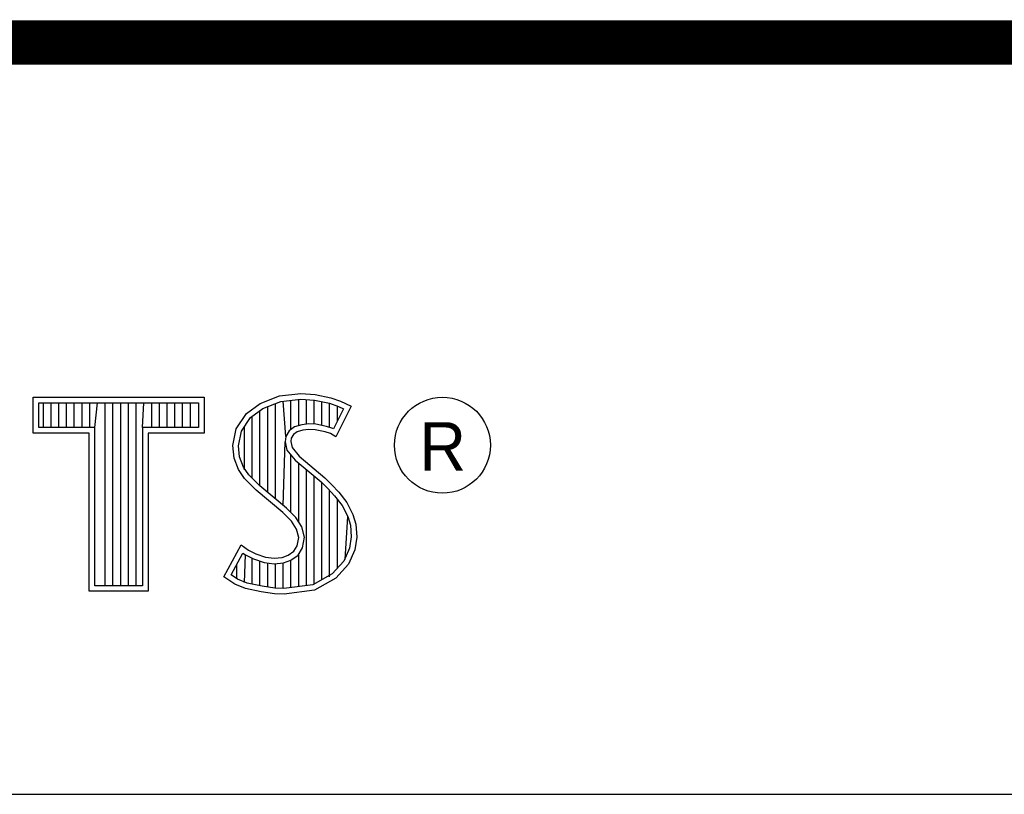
# Model space of a CAD drawing. Header units: inches. Extents: x 0.2 to 16.8, y 0.1 to 10.8.
# Tile 15 of 23: x 14.218 to 14.66, y 1.633 to 1.981. Entities that reach past the tile are written whole.
import ezdxf

# ---------------------------------------------------------------- set-up
doc = ezdxf.new("R2010")
doc.units = ezdxf.units.IN
doc.header["$LTSCALE"] = 0.935
doc.header["$MEASUREMENT"] = 0
doc.layers.get('0').update_dxf_attribs({"linetype": 'CONTINUOUS'})
doc.styles.get("Standard").update_dxf_attribs({"font": 'txt', "width": 0.8})

msp = doc.modelspace()

# ---------------------------------------------------------------- linework, layer by layer
at = {"color": 2, "linetype": 'CONTINUOUS'}
for p, q in [((13.06524, 1.96953), (16.74504, 1.96953)), ((14.22365, 1.81126), (14.30046, 1.81126)), ((14.22365, 1.79499), (14.22365, 1.81126)), ((14.30046, 1.81126), (14.30046, 1.79499)), ((14.32555, 1.80834), (14.33424, 1.81179)), ((14.32678, 1.80611), (14.33486, 1.80932)), ((14.33424, 1.81179), (14.34384, 1.81284)), ((14.33486, 1.80932), (14.34389, 1.81031)), ((14.33704, 1.7936), (14.33593, 1.80943)), ((14.33941, 1.7967), (14.33941, 1.80981)), ((14.34288, 1.79844), (14.34288, 1.81019)), ((14.34384, 1.81284), (14.35029, 1.81239)), ((14.34389, 1.81031), (14.34994, 1.80988)), ((14.34636, 1.79907), (14.34636, 1.81013)), ((14.34983, 1.79906), (14.34983, 1.80989)), ((14.34994, 1.80988), (14.35666, 1.80845)), ((14.35029, 1.81239), (14.35734, 1.81089)), ((14.35331, 1.79848), (14.35331, 1.80917)), ((14.35734, 1.81089), (14.36169, 1.80939)), ((14.36169, 1.80939), (14.36649, 1.80715)), ((14.22618, 1.80873), (14.29793, 1.80873)), ((14.22618, 1.79752), (14.22618, 1.80873)), ((14.22819, 1.79752), (14.22819, 1.80873)), ((14.23167, 1.79752), (14.23167, 1.80873)), ((14.23514, 1.79752), (14.23514, 1.80873)), ((14.23862, 1.79752), (14.23862, 1.80873)), ((14.24209, 1.79752), (14.24209, 1.80873)), ((14.24557, 1.79752), (14.24557, 1.80873)), ((14.24904, 1.79752), (14.24904, 1.80873)), ((14.25137, 1.79752), (14.25252, 1.80873)), ((14.25599, 1.72656), (14.25599, 1.80873)), ((14.25947, 1.72656), (14.25947, 1.80873)), ((14.26295, 1.72656), (14.26295, 1.80873)), ((14.26642, 1.72656), (14.26642, 1.80873)), ((14.2699, 1.72656), (14.2699, 1.80873)), ((14.27274, 1.79752), (14.27337, 1.80873)), ((14.27685, 1.79752), (14.27685, 1.80873)), ((14.28032, 1.79752), (14.28032, 1.80873)), ((14.2838, 1.79752), (14.2838, 1.80873)), ((14.28727, 1.79752), (14.28727, 1.80873)), ((14.29075, 1.79752), (14.29075, 1.80873)), ((14.29422, 1.79752), (14.29422, 1.80873)), ((14.29793, 1.80873), (14.29793, 1.79752)), ((14.3194, 1.80385), (14.32555, 1.80834)), ((14.32125, 1.80207), (14.32678, 1.80611)), ((14.3255, 1.77133), (14.3255, 1.80518)), ((14.32898, 1.76843), (14.32898, 1.80699)), ((14.33245, 1.76552), (14.33245, 1.80836)), ((14.35666, 1.80845), (14.36074, 1.80705)), ((14.35678, 1.79763), (14.35678, 1.80841)), ((14.36307, 1.80596), (14.35857, 1.79697)), ((14.36649, 1.80715), (14.35959, 1.79335)), ((14.36026, 1.80033), (14.36026, 1.80721)), ((14.36074, 1.80705), (14.36307, 1.80596)), ((14.31475, 1.79695), (14.3194, 1.80385)), ((14.31713, 1.79596), (14.32125, 1.80207)), ((14.32203, 1.77481), (14.32203, 1.80264)), ((14.25137, 1.79752), (14.22618, 1.79752)), ((14.25137, 1.72656), (14.25137, 1.79752)), ((14.29793, 1.79752), (14.27274, 1.79752)), ((14.27274, 1.79752), (14.27274, 1.72656)), ((14.31325, 1.78946), (14.31475, 1.79695)), ((14.3158, 1.78934), (14.31713, 1.79596)), ((14.31855, 1.77853), (14.31855, 1.79807)), ((14.33867, 1.79617), (14.33704, 1.7936)), ((14.34106, 1.7979), (14.33867, 1.79617)), ((14.34219, 1.7956), (14.34054, 1.7944)), ((14.34424, 1.79884), (14.34106, 1.7979)), ((14.34474, 1.79635), (14.34219, 1.7956)), ((14.34737, 1.79919), (14.34424, 1.79884)), ((14.34744, 1.79665), (14.34474, 1.79635)), ((14.35061, 1.79902), (14.34737, 1.79919)), ((14.35029, 1.7965), (14.34744, 1.79665)), ((14.35479, 1.7956), (14.35029, 1.7965)), ((14.35542, 1.79805), (14.35061, 1.79902)), ((14.35719, 1.79485), (14.35479, 1.7956)), ((14.35826, 1.79717), (14.35542, 1.79805)), ((14.35857, 1.79697), (14.35826, 1.79717)), ((14.24884, 1.79499), (14.22365, 1.79499)), ((14.24884, 1.72404), (14.24884, 1.79499)), ((14.30046, 1.79499), (14.27527, 1.79499)), ((14.27527, 1.79499), (14.27527, 1.72404)), ((14.33593, 1.76261), (14.33679, 1.7911)), ((14.33704, 1.7936), (14.33679, 1.7911)), ((14.33679, 1.7911), (14.33761, 1.78743)), ((14.33949, 1.79275), (14.33934, 1.79125)), ((14.33934, 1.79125), (14.33994, 1.78856)), ((14.34054, 1.7944), (14.33949, 1.79275)), ((14.35959, 1.79335), (14.35719, 1.79485)), ((14.31385, 1.78376), (14.31325, 1.78946)), ((14.31633, 1.78435), (14.3158, 1.78934)), ((14.33761, 1.78743), (14.34129, 1.78287)), ((14.33994, 1.78856), (14.34309, 1.78466)), ((14.3158, 1.77866), (14.31385, 1.78376)), ((14.31805, 1.77985), (14.31633, 1.78435)), ((14.33941, 1.75939), (14.33941, 1.7852)), ((14.34129, 1.78287), (14.35294, 1.77319)), ((14.34309, 1.78466), (14.35464, 1.77506)), ((14.3185, 1.77476), (14.3158, 1.77866)), ((14.32044, 1.77639), (14.31805, 1.77985)), ((14.34288, 1.75517), (14.34288, 1.78155)), ((14.34636, 1.72661), (14.34636, 1.77866)), ((14.32375, 1.76952), (14.3185, 1.77476)), ((14.32545, 1.77138), (14.32044, 1.77639)), ((14.34983, 1.72707), (14.34983, 1.77577)), ((14.35464, 1.77506), (14.35779, 1.77192)), ((14.33574, 1.75947), (14.32375, 1.76952)), ((14.33745, 1.76134), (14.32545, 1.77138)), ((14.35294, 1.77319), (14.35598, 1.77015)), ((14.35331, 1.7293), (14.35331, 1.77282)), ((14.35598, 1.77015), (14.35902, 1.76697)), ((14.35678, 1.7306), (14.35678, 1.76931)), ((14.35779, 1.77192), (14.36094, 1.76862)), ((14.35902, 1.76697), (14.36239, 1.76262)), ((14.36026, 1.73444), (14.36026, 1.76537)), ((14.36094, 1.76862), (14.36454, 1.76397)), ((14.34163, 1.75716), (14.33745, 1.76134)), ((14.36239, 1.76262), (14.36489, 1.75763)), ((14.36454, 1.76397), (14.36724, 1.75857)), ((14.33964, 1.75557), (14.33574, 1.75947)), ((14.34423, 1.75301), (14.34163, 1.75716)), ((14.36373, 1.73828), (14.36489, 1.75763)), ((14.36489, 1.75763), (14.36609, 1.75375)), ((14.36724, 1.75857), (14.36859, 1.75423)), ((14.34189, 1.75198), (14.33964, 1.75557)), ((14.34294, 1.74823), (14.34189, 1.75198)), ((14.34554, 1.74833), (14.34423, 1.75301)), ((14.36609, 1.75375), (14.3665, 1.74848)), ((14.36859, 1.75423), (14.36904, 1.74838)), ((14.34219, 1.74448), (14.34294, 1.74823)), ((14.34458, 1.74353), (14.34554, 1.74833)), ((14.3665, 1.74848), (14.3657, 1.7434)), ((14.36904, 1.74838), (14.36814, 1.74268)), ((14.3092, 1.73054), (14.317, 1.74493)), ((14.317, 1.74493), (14.3203, 1.74253)), ((14.3203, 1.74253), (14.3236, 1.74088)), ((14.34069, 1.74208), (14.34219, 1.74448)), ((14.34257, 1.74031), (14.34458, 1.74353)), ((14.3657, 1.7434), (14.36314, 1.73763)), ((14.36814, 1.74268), (14.36529, 1.73624)), ((14.31252, 1.73136), (14.31784, 1.74119)), ((14.31784, 1.74119), (14.31898, 1.74036)), ((14.31855, 1.72796), (14.31898, 1.74036)), ((14.31898, 1.74036), (14.32261, 1.73855)), ((14.32203, 1.72722), (14.32203, 1.73875)), ((14.32261, 1.73855), (14.32738, 1.7369)), ((14.3236, 1.74088), (14.32795, 1.73938)), ((14.32795, 1.73938), (14.33185, 1.73893)), ((14.33185, 1.73893), (14.33544, 1.73923)), ((14.33544, 1.73923), (14.33814, 1.74028)), ((14.33602, 1.73675), (14.33935, 1.73804)), ((14.33814, 1.74028), (14.34069, 1.74208)), ((14.33935, 1.73804), (14.34257, 1.74031)), ((14.33941, 1.7257), (14.33941, 1.73806)), ((14.34288, 1.72615), (14.34288, 1.74053)), ((14.31508, 1.72959), (14.31508, 1.73608)), ((14.3255, 1.72642), (14.3255, 1.73755)), ((14.32738, 1.7369), (14.3318, 1.73639)), ((14.32898, 1.7259), (14.32898, 1.73672)), ((14.3318, 1.73639), (14.33602, 1.73675)), ((14.33245, 1.72538), (14.33245, 1.73632)), ((14.33593, 1.72524), (14.33593, 1.73671)), ((14.36314, 1.73763), (14.35799, 1.73194)), ((14.36529, 1.73624), (14.35959, 1.72994)), ((14.31415, 1.72724), (14.3092, 1.73054)), ((14.31534, 1.72949), (14.31252, 1.73136)), ((14.31969, 1.72772), (14.31534, 1.72949)), ((14.35799, 1.73194), (14.34918, 1.72698)), ((14.35959, 1.72994), (14.34999, 1.72454)), ((14.27274, 1.72656), (14.25137, 1.72656)), ((14.31895, 1.72529), (14.31415, 1.72724)), ((14.326, 1.72379), (14.31895, 1.72529)), ((14.32645, 1.72628), (14.31969, 1.72772)), ((14.33223, 1.72541), (14.32645, 1.72628)), ((14.33622, 1.72528), (14.33223, 1.72541)), ((14.34918, 1.72698), (14.33622, 1.72528)), ((14.27527, 1.72404), (14.24884, 1.72404)), ((14.332, 1.72289), (14.326, 1.72379)), ((14.33634, 1.72274), (14.332, 1.72289)), ((14.34999, 1.72454), (14.33634, 1.72274)), ((13.06532, 1.63288), (16.75003, 1.63288))]:
    msp.add_line(p, q, dxfattribs=at)
at = {"color": 7, "linetype": 'CONTINUOUS', "const_width": 0.02}
msp.add_lwpolyline([(11.47181, 1.97017), (16.75, 1.97072)], dxfattribs=at)
at = {"color": 2, "linetype": 'CONTINUOUS'}
msp.add_circle((14.40744, 1.78964), 0.02154, dxfattribs=at)

# ---------------------------------------------------------------- texts
msp.add_text('R', height=0.02174, dxfattribs=at).set_placement((14.39705, 1.77824))

doc.saveas('drawing.dxf')
